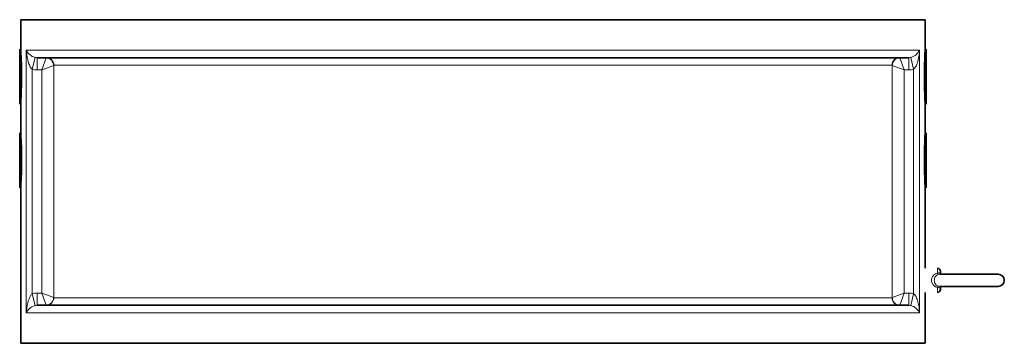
# Model space of a CAD drawing. Extents: x 197 to 929, y 369 to 1039.
# Tile 5 of 7: x 767 to 929, y 615 to 668. Entities that reach past the tile are written whole.
import ezdxf

# ---------------------------------------------------------------- set-up
doc = ezdxf.new("R2010")
doc.units = 0

msp = doc.modelspace()

# ---------------------------------------------------------------- linework, layer by layer
at = {"color": 7, "lineweight": 35}
for p, q in [((767.34, 668.45), (806.13, 668.45)), ((767.34, 668.45), (767.34, 663.45)), ((806.13, 668.45), (916.34, 668.45)), ((916.34, 668.45), (916.34, 663.45)), ((767.17, 654.54), (767.17, 663.05)), ((770.04, 662.2), (806.73, 662.2)), ((806.73, 662.2), (913.65, 662.2)), ((916.52, 654.54), (916.52, 663.05)), ((767.34, 654.7), (767.34, 649.7)), ((916.34, 654.7), (916.34, 649.7)), ((767.17, 640.79), (767.17, 649.3)), ((916.52, 640.79), (916.52, 649.3)), ((767.34, 640.95), (767.34, 615.2)), ((916.34, 640.95), (916.34, 627.56)), ((928.38, 626.56), (923.38, 626.56)), ((928.38, 624.56), (923.38, 624.56)), ((928.38, 624.56), (923.38, 624.56)), ((916.34, 623.56), (916.34, 615.2)), ((770.04, 621.45), (806.73, 621.45)), ((806.73, 621.45), (913.65, 621.45)), ((767.34, 615.2), (806.13, 615.2)), ((806.13, 615.2), (916.34, 615.2))]:
    msp.add_line(p, q, dxfattribs=at)
at = {"color": 7, "lineweight": 35, "ltscale": 0.055466}
for p, q in [((767.17, 663.05), (767.17, 663.61)), ((916.52, 663.05), (916.52, 663.61)), ((767.17, 649.3), (767.17, 649.86)), ((916.52, 649.3), (916.52, 649.86))]:
    msp.add_line(p, q, dxfattribs=at)
at = {"color": 7, "lineweight": 35, "ltscale": 0.025231}
for p, q in [((767.35, 663.43), (767.17, 663.61)), ((916.34, 654.72), (916.52, 654.54)), ((767.35, 649.68), (767.17, 649.86)), ((916.34, 640.97), (916.52, 640.79))]:
    msp.add_line(p, q, dxfattribs=at)
at = {"color": 7, "lineweight": 35, "ltscale": 0.025236}
for p, q in [((916.34, 663.43), (916.52, 663.61)), ((916.34, 649.68), (916.52, 649.86))]:
    msp.add_line(p, q, dxfattribs=at)
at = {"color": 7, "lineweight": 35, "ltscale": 0.002247}
for p, q in [((767.35, 663.43), (767.34, 663.45)), ((767.34, 654.7), (767.35, 654.72)), ((767.34, 640.95), (767.35, 640.97))]:
    msp.add_line(p, q, dxfattribs=at)
at = {"color": 7, "lineweight": 13}
for p, q in [((768.26, 663.45), (806.13, 663.45)), ((768.26, 620.2), (768.26, 663.45)), ((806.13, 663.45), (915.43, 663.45)), ((915.43, 620.2), (915.43, 663.45)), ((769.25, 623.35), (769.25, 660.29)), ((772.77, 622.71), (772.77, 660.93)), ((772.8, 660.95), (808.05, 660.95)), ((808.05, 660.95), (910.89, 660.95)), ((910.92, 660.93), (910.92, 622.71)), ((914.44, 623.35), (914.44, 660.29)), ((770.81, 623.45), (770.81, 660.2)), ((912.88, 660.2), (912.88, 623.45)), ((772.8, 622.7), (808.05, 622.7)), ((808.05, 622.7), (910.89, 622.7)), ((768.26, 620.2), (806.13, 620.2)), ((806.13, 620.2), (915.43, 620.2))]:
    msp.add_line(p, q, dxfattribs=at)
at = {"color": 7, "lineweight": 13, "ltscale": 0.199779}
for p, q in [((769.72, 662.24), (769.25, 660.29)), ((913.97, 662.24), (914.44, 660.29)), ((769.72, 621.41), (769.25, 623.35)), ((913.97, 621.41), (914.44, 623.35))]:
    msp.add_line(p, q, dxfattribs=at)
at = {"color": 7, "lineweight": 13, "ltscale": 0.2}
for p, q in [((770.04, 662.2), (770.04, 660.2)), ((913.65, 662.2), (913.65, 660.2)), ((770.04, 621.45), (770.04, 623.45)), ((913.65, 621.45), (913.65, 623.45))]:
    msp.add_line(p, q, dxfattribs=at)
at = {"color": 7, "lineweight": 13, "ltscale": 0.209285}
for p, q in [((770.81, 660.2), (771.54, 662.16)), ((912.88, 660.2), (912.15, 662.16)), ((912.88, 660.2), (910.92, 660.93)), ((770.81, 623.45), (771.54, 621.49)), ((912.88, 623.45), (910.92, 622.71)), ((912.88, 623.45), (912.15, 621.49))]:
    msp.add_line(p, q, dxfattribs=at)
at = {"color": 7, "lineweight": 13, "ltscale": 0.209283}
for p, q in [((770.81, 660.2), (772.77, 660.93)), ((770.81, 623.45), (772.77, 622.71))]:
    msp.add_line(p, q, dxfattribs=at)
at = {"color": 7, "lineweight": 13, "ltscale": 0.07653}
for p, q in [((770.81, 660.2), (770.04, 660.2)), ((770.81, 623.45), (770.04, 623.45))]:
    msp.add_line(p, q, dxfattribs=at)
at = {"color": 7, "lineweight": 13, "ltscale": 0.076529}
for p, q in [((913.65, 660.2), (912.88, 660.2)), ((913.65, 623.45), (912.88, 623.45))]:
    msp.add_line(p, q, dxfattribs=at)
at = {"color": 7, "lineweight": 35, "ltscale": 0.025235}
for p, q in [((767.35, 654.72), (767.17, 654.54)), ((767.35, 640.97), (767.17, 640.79))]:
    msp.add_line(p, q, dxfattribs=at)
at = {"color": 7, "lineweight": 35, "ltscale": 0.002255}
msp.add_line((767.35, 649.68), (767.34, 649.7), dxfattribs=at)
at = {"color": 7, "lineweight": 13, "ltscale": 0.084344}
for p, q in [((918.38, 627.56), (918.38, 626.72)), ((918.38, 624.41), (918.38, 623.56))]:
    msp.add_line(p, q, dxfattribs=at)
at = {"color": 7, "lineweight": 35, "ltscale": 0.462222}
for p, q in [((918.76, 626.56), (923.38, 626.56)), ((918.76, 624.56), (923.38, 624.56))]:
    msp.add_line(p, q, dxfattribs=at)
at = {"color": 7, "lineweight": 35, "ltscale": 0.03}
msp.add_line((918.88, 627.06), (918.88, 626.76), dxfattribs=at)
at = {"color": 7, "lineweight": 35, "ltscale": 0.444952}
msp.add_line((918.93, 624.56), (923.38, 624.56), dxfattribs=at)
at = {"color": 7, "lineweight": 35, "ltscale": 0.030001}
msp.add_line((918.88, 624.36), (918.88, 624.06), dxfattribs=at)
at = {"color": 7, "lineweight": 13}
for points in [[(769.72, 662.24), (769.59, 662.27), (769.46, 662.32), (769.24, 662.42), (769.04, 662.54), (768.87, 662.66), (768.68, 662.83), (768.53, 663), (768.4, 663.17), (768.33, 663.3), (768.26, 663.45)], [(769.25, 660.29), (769.17, 660.36), (769.1, 660.43), (769.03, 660.53), (768.96, 660.62), (768.85, 660.81), (768.76, 661), (768.68, 661.2), (768.57, 661.53), (768.49, 661.85), (768.39, 662.29), (768.33, 662.74), (768.28, 663.18), (768.26, 663.45)], [(915.43, 663.45), (915.37, 663.32), (915.27, 663.15), (915.15, 662.98), (914.99, 662.81), (914.85, 662.69), (914.69, 662.56), (914.5, 662.45), (914.28, 662.33), (914.09, 662.27), (913.97, 662.24)], [(915.43, 663.45), (915.4, 663.12), (915.35, 662.62), (915.26, 662.12), (915.2, 661.85), (915.13, 661.58), (915.06, 661.36), (914.98, 661.14), (914.85, 660.83), (914.77, 660.68), (914.67, 660.54), (914.6, 660.45), (914.53, 660.37), (914.44, 660.29)], [(917.38, 625.56), (917.4, 625.73), (917.43, 625.9), (917.49, 626.05), (917.57, 626.2), (917.64, 626.28), (917.71, 626.36), (917.79, 626.44), (917.88, 626.51), (918.07, 626.62), (918.22, 626.68), (918.38, 626.72)], [(917.85, 625.56), (917.86, 625.74), (917.89, 625.9), (917.95, 626.06), (918.03, 626.2), (918.14, 626.32), (918.26, 626.42), (918.4, 626.49), (918.51, 626.53)], [(918.38, 626.72), (918.48, 626.76), (918.58, 626.78), (918.69, 626.78), (918.75, 626.78), (918.84, 626.76), (918.87, 626.75), (918.88, 626.75), (918.88, 626.75), (918.88, 626.76), (918.88, 626.76)], [(917.38, 625.56), (917.4, 625.4), (917.43, 625.23), (917.49, 625.08), (917.57, 624.93), (917.64, 624.85), (917.71, 624.77), (917.79, 624.69), (917.88, 624.62), (918.07, 624.51), (918.22, 624.45), (918.38, 624.41)], [(917.85, 625.56), (917.86, 625.38), (917.9, 625.2), (917.97, 625.04), (918.05, 624.91), (918.15, 624.79), (918.27, 624.7), (918.4, 624.64), (918.51, 624.6)], [(768.26, 620.2), (768.29, 620.53), (768.33, 620.98), (768.41, 621.42), (768.5, 621.86), (768.59, 622.19), (768.71, 622.51), (768.79, 622.7), (768.88, 622.88), (768.94, 623), (769.02, 623.11), (769.09, 623.2), (769.16, 623.28), (769.25, 623.35)], [(914.44, 623.35), (914.55, 623.26), (914.64, 623.15), (914.73, 623.03), (914.84, 622.84), (914.93, 622.64), (915.01, 622.44), (915.08, 622.23), (915.15, 622.01), (915.25, 621.58), (915.33, 621.13), (915.38, 620.8), (915.43, 620.2)], [(918.88, 624.36), (918.88, 624.37), (918.88, 624.38), (918.88, 624.38), (918.87, 624.38), (918.86, 624.38), (918.79, 624.36), (918.73, 624.35), (918.61, 624.35), (918.48, 624.37), (918.38, 624.41)], [(768.26, 620.2), (768.32, 620.33), (768.43, 620.52), (768.58, 620.71), (768.77, 620.9), (768.88, 620.99), (769, 621.08), (769.19, 621.2), (769.42, 621.31), (769.56, 621.37), (769.72, 621.41)], [(913.97, 621.41), (914.1, 621.38), (914.22, 621.33), (914.46, 621.23), (914.65, 621.11), (914.78, 621.02), (914.89, 620.93), (915.09, 620.73), (915.24, 620.54), (915.36, 620.35), (915.43, 620.2)]]:
    msp.add_lwpolyline(points, dxfattribs=at)
at = {"color": 7, "lineweight": 35}
msp.add_lwpolyline([(918.93, 624.56), (918.9, 624.48), (918.88, 624.36)], dxfattribs=at)
for centre, radius, start, end in [((690.42, 659.07), 77.05, 0.004, 3.2593), ((993.27, 659.07), 77.05, 176.7407, 179.996), ((690.42, 659.08), 77.04, 356.7407, 359.996), ((993.27, 659.08), 77.05, 180.004, 183.2593), ((690.42, 645.32), 77.05, 0.004, 3.2593), ((993.27, 645.32), 77.05, 176.7407, 179.996), ((690.42, 645.33), 77.05, 356.7407, 359.996), ((993.27, 645.33), 77.05, 180.004, 183.2593), ((918.38, 627.06), 0.5, 360, 90), ((919.29, 626.76), 0.404, 179.2485, 208.7922), ((928.38, 625.56), 1, 0, 90), ((928.38, 625.56), 1, 270, 0), ((918.38, 624.06), 0.5, 270, 0)]:
    msp.add_arc(centre, radius, start, end, dxfattribs=at)
at = {"color": 7, "lineweight": 13}
for centre, radius, start, end in [((770.04, 663.66), 1.46, 257.174, 270.0202), ((913.65, 663.66), 1.46, 269.9798, 282.826), ((770.04, 663.58), 3.38, 256.4019, 270.0049), ((772.8, 660.91), 0.0433, 94.0992, 140.0655), ((910.89, 660.91), 0.0433, 39.9898, 85.9335), ((913.65, 663.58), 3.38, 269.9951, 283.5981), ((918.77, 625.57), 0.992, 90.7319, 105.6079), ((918.77, 625.56), 0.992, 254.3921, 269.2681), ((770.04, 620.07), 3.38, 89.9951, 103.5981), ((913.65, 620.07), 3.38, 76.4019, 90.0049), ((770.04, 619.99), 1.46, 89.9798, 102.826), ((772.8, 622.74), 0.0433, 219.9898, 265.9335), ((910.89, 622.74), 0.0433, 274.0992, 320.0655), ((913.65, 619.99), 1.46, 77.174, 90.0202)]:
    msp.add_arc(centre, radius, start, end, dxfattribs=at)
for centre, major_axis, ratio, start_param, end_param in [((771.58, 660.14), (0.01, -2.06), 0.076291, 3.141265, 3.339771), ((771.54, 660.93), (0.884, -0.884), 0.960769, 0.805401, 2.336186), ((771.58, 660.95), (0, 1.25), 0.979367, 4.712389, 6.283185), ((912.11, 660.95), (0, 1.25), 0.979367, 0, 1.570796), ((912.15, 660.93), (0.884, 0.884), 0.960769, 0.805406, 2.336191), ((912.11, 660.14), (-0.01, -2.06), 0.076291, 2.943413, 3.14192), ((918.38, 627.01), (0.133, -0.482), 0.18571, 5.303569, 6.180514), ((918.38, 624.12), (-0.133, -0.482), 0.185711, 3.244265, 4.121209), ((771.54, 622.71), (0.884, 0.884), 0.960769, 3.947, 5.477785), ((771.58, 623.51), (-0.01, -2.06), 0.076291, 6.085006, 6.283513), ((771.58, 622.7), (0, 1.25), 0.979367, 3.144157, 4.712389), ((912.11, 622.7), (0, 1.25), 0.979367, 1.570796, 3.139026), ((912.15, 622.71), (0.884, -0.884), 0.960769, 3.946994, 5.477779), ((912.11, 623.51), (0.01, -2.06), 0.076291, 6.282858, 6.481364)]:
    msp.add_ellipse(centre, major_axis=major_axis, ratio=ratio, start_param=start_param, end_param=end_param, dxfattribs=at)

doc.saveas('drawing.dxf')
